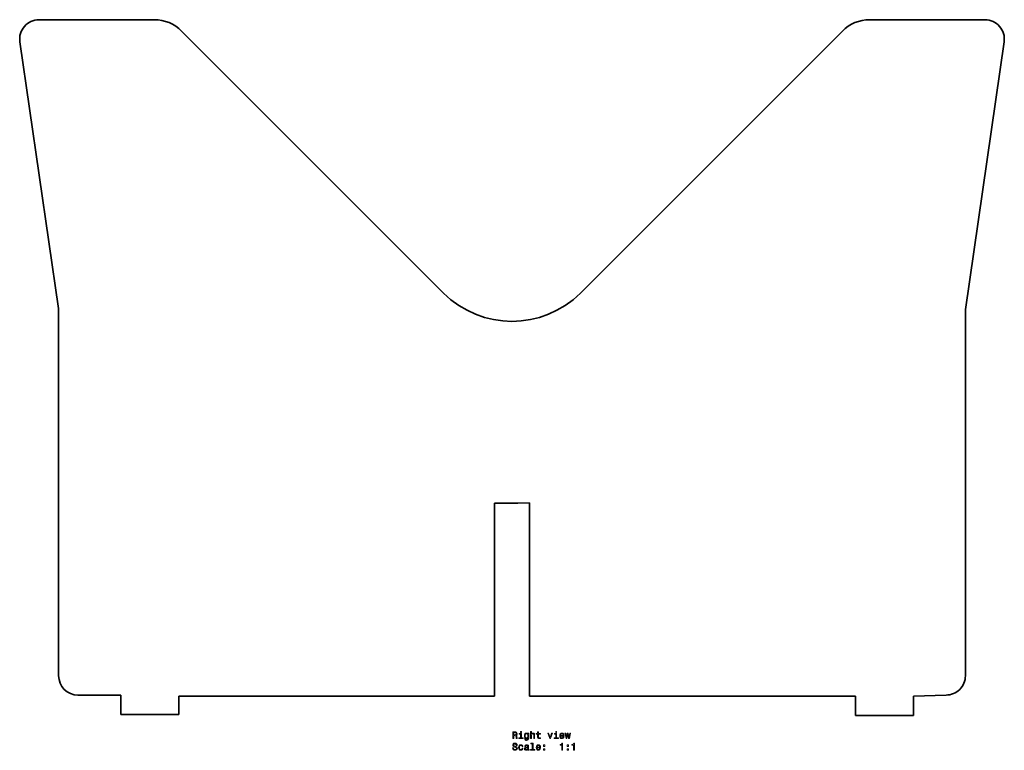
# Model space of a CAD drawing. Extents: x 309 to 818, y 135 to 513.
import ezdxf

# ---------------------------------------------------------------- set-up
doc = ezdxf.new("R2010")
doc.units = 0

msp = doc.modelspace()

# ---------------------------------------------------------------- linework, layer by layer
at = {"color": 7, "lineweight": 35}
for p, q in [((378.474884, 512.838135), (318.894348, 512.838135)), ((748.595459, 512.838135), (808.175964, 512.838135)), ((392.617004, 506.980225), (528.17981, 371.41745)), ((734.453308, 506.980225), (598.890015, 371.416931)), ((308.998108, 501.401398), (329.031128, 363.410706)), ((818.072205, 501.401398), (798.039185, 362.838104)), ((329.031128, 363.410706), (329.031128, 173.410706)), ((798.039185, 362.838104), (798.039185, 173.410706)), ((554.535156, 262.772766), (554.535156, 162.772766)), ((572.535156, 262.838104), (572.535156, 162.838074)), ((339.031128, 163.410706), (361.137756, 163.410706)), ((391.137756, 162.772766), (554.535156, 162.772766)), ((741.137756, 162.838074), (572.535156, 162.838074)), ((361.137756, 153.410706), (391.137756, 153.410706)), ((771.137756, 152.838074), (741.137756, 152.838074))]:
    msp.add_line(p, q, dxfattribs=at)
at = {"color": 7, "lineweight": 35, "ltscale": 0.3}
msp.add_line((554.535156, 262.772766), (566.535156, 262.772766), dxfattribs=at)
at = {"color": 7, "lineweight": 35, "ltscale": 0.150009}
msp.add_line((572.535156, 262.838104), (566.535156, 262.772766), dxfattribs=at)
at = {"color": 7, "lineweight": 35, "ltscale": 0.25}
for p, q in [((361.137756, 163.410706), (361.137756, 153.410706)), ((741.137756, 152.838074), (741.137756, 162.838074)), ((771.137756, 162.838074), (771.137756, 152.838074))]:
    msp.add_line(p, q, dxfattribs=at)
at = {"color": 7, "lineweight": 35, "ltscale": 0.422778}
msp.add_line((788.039185, 163.410706), (771.137756, 162.838074), dxfattribs=at)
at = {"color": 7, "lineweight": 35, "ltscale": 0.234052}
msp.add_line((391.137756, 153.410706), (391.137756, 162.772766), dxfattribs=at)
at = {"color": 7, "lineweight": 13}
for points in [[(563.928528, 140.981445), (564.397522, 140.981445), (564.397522, 142.459106), (564.876648, 142.459106), (565.229675, 142.443985), (565.451599, 142.373383), (565.572632, 142.206955), (565.623047, 141.909393), (565.648254, 141.455505), (565.678528, 141.157959), (565.739075, 140.981445), (566.268616, 140.981445), (566.268616, 141.077271), (566.152588, 141.218475), (566.112244, 141.480728), (566.076965, 142.045563), (565.991211, 142.464157), (565.875244, 142.595276), (565.693665, 142.691101), (565.895386, 142.817184), (566.036621, 142.993698), (566.12738, 143.215591), (566.157654, 143.48288), (566.087036, 143.906525), (565.885315, 144.224243), (565.552429, 144.415878), (565.098572, 144.481445), (563.928528, 144.481445)], [(564.967407, 144.052765), (565.275085, 144.022507), (565.491943, 143.926697), (565.628113, 143.750183), (565.673462, 143.472794), (565.623047, 143.180298), (565.486877, 143.003784), (565.254883, 142.912994), (564.937195, 142.887787), (564.397522, 142.887787), (564.397522, 144.052765)], [(568.401855, 141.354645), (568.401855, 143.598877), (567.262085, 143.598877), (567.262085, 143.220642), (567.958069, 143.220642), (567.958069, 141.354645), (567.050293, 141.354645), (567.050293, 140.981445), (569.319763, 140.981445), (569.319763, 141.354645)], [(568.416992, 144.602478), (567.947998, 144.602478), (567.947998, 144.09816), (568.416992, 144.09816)], [(572.189331, 141.102478), (572.189331, 143.689651), (571.765686, 143.689651), (571.765686, 143.2509), (571.417725, 143.649307), (571.205933, 143.750183), (570.968872, 143.785477), (570.540222, 143.684616), (570.207336, 143.402191), (569.990479, 142.948303), (569.914856, 142.338074), (569.990479, 141.722794), (570.207336, 141.268906), (570.540222, 140.981445), (570.968872, 140.88562), (571.210938, 140.920929), (571.412659, 141.011703), (571.765686, 141.394989), (571.765686, 141.011703), (571.725342, 140.709106), (571.61438, 140.492249), (571.402588, 140.366165), (571.084839, 140.320786), (570.807495, 140.351044), (570.610779, 140.426697), (570.494812, 140.557816), (570.459534, 140.734329), (570.030823, 140.734329), (570.030823, 140.714157), (570.096375, 140.391388), (570.298096, 140.149307), (570.620911, 139.992966), (571.059631, 139.9375), (571.584167, 140.013153), (571.932129, 140.22496), (572.128845, 140.593124)], [(570.373779, 142.338074), (570.419189, 142.786926), (570.555359, 143.119781), (570.767151, 143.316467), (571.049561, 143.38707), (571.347107, 143.316467), (571.569031, 143.119781), (571.7052, 142.786926), (571.755615, 142.338074), (571.7052, 141.879135), (571.569031, 141.551331), (571.347107, 141.349594), (571.049561, 141.284042), (570.767151, 141.349594), (570.555359, 141.551331), (570.419189, 141.884186)], [(573.11731, 140.981445), (573.561096, 140.981445), (573.561096, 142.544846), (573.606506, 142.902908), (573.752747, 143.165161), (573.979675, 143.326553), (574.282288, 143.38707), (574.524353, 143.336639), (574.675659, 143.20047), (574.751282, 142.973526), (574.776489, 142.670929), (574.776489, 140.981445), (575.220337, 140.981445), (575.220337, 142.761703), (575.200134, 143.119781), (575.109375, 143.417328), (574.811829, 143.689651), (574.347839, 143.785477), (574.095703, 143.750183), (573.878845, 143.654358), (573.697266, 143.503052), (573.561096, 143.29628), (573.561096, 144.602478), (573.11731, 144.602478)], [(576.748413, 143.220642), (576.748413, 141.864014), (576.778687, 141.425247), (576.919861, 141.12265), (577.202332, 140.946136), (577.681396, 140.88562), (578.205933, 140.910843), (578.205933, 141.294128), (577.822632, 141.26387), (577.474609, 141.304214), (577.288025, 141.430298), (577.207336, 141.642105), (577.1922, 141.939651), (577.1922, 143.220642), (578.205933, 143.220642), (578.205933, 143.598877), (577.1922, 143.598877), (577.1922, 144.390671), (576.748413, 144.390671), (576.748413, 143.598877), (575.981812, 143.598877), (575.981812, 143.220642)], [(583.037292, 140.981445), (583.506348, 140.981445), (584.494812, 143.689651), (584.035889, 143.689651), (583.274353, 141.505936), (582.497681, 143.689651), (582.033691, 143.689651)], [(586.618042, 141.354645), (586.618042, 143.598877), (585.478271, 143.598877), (585.478271, 143.220642), (586.174194, 143.220642), (586.174194, 141.354645), (585.266418, 141.354645), (585.266418, 140.981445), (587.535889, 140.981445), (587.535889, 141.354645)], [(586.633118, 144.602478), (586.164124, 144.602478), (586.164124, 144.09816), (586.633118, 144.09816)], [(588.68573, 142.206955), (590.460938, 142.206955), (590.466003, 142.413727), (590.385315, 142.993698), (590.163391, 143.427414), (589.810364, 143.689651), (589.34137, 143.785477), (588.882446, 143.684616), (588.529419, 143.402191), (588.302429, 142.943268), (588.221741, 142.338074), (588.297424, 141.717758), (588.524353, 141.26387), (588.872314, 140.981445), (589.326233, 140.88562), (589.719604, 140.951187), (590.042358, 141.12265), (590.279419, 141.394989), (590.415588, 141.758102), (589.976807, 141.758102), (589.886047, 141.556366), (589.754883, 141.405075), (589.381714, 141.284042), (589.094238, 141.339508), (588.87738, 141.516022), (588.736145, 141.803497), (588.68573, 142.191818)], [(588.68573, 142.580154), (588.741211, 142.928131), (588.87738, 143.185333), (589.084167, 143.341675), (589.356506, 143.397156), (589.623779, 143.341675), (589.830566, 143.185333), (589.956604, 142.928131), (590.002014, 142.580154)], [(591.973938, 140.981445), (592.37738, 143.281158), (592.780823, 140.981445), (593.204468, 140.981445), (593.870178, 143.689651), (593.441467, 143.689651), (592.992676, 141.389954), (592.594238, 143.689651), (592.155457, 143.689651), (591.75708, 141.389954), (591.308228, 143.689651), (590.884583, 143.689651), (591.550293, 140.981445)], [(564.256348, 136.089508), (563.797424, 136.089508), (563.898254, 135.554932), (564.150452, 135.16156), (564.538757, 134.92453), (565.063232, 134.838791), (565.582703, 134.919479), (565.971008, 135.141388), (566.21814, 135.489365), (566.30896, 135.948303), (566.233276, 136.361847), (566.021484, 136.629135), (565.678528, 136.805649), (565.219604, 136.936783), (564.826233, 137.032593), (564.569031, 137.143555), (564.422791, 137.304932), (564.37738, 137.557098), (564.422791, 137.784042), (564.553894, 137.955505), (564.755615, 138.071503), (565.03302, 138.111847), (565.31543, 138.061417), (565.537292, 137.925247), (565.683594, 137.698303), (565.75415, 137.390671), (566.213135, 137.390671), (566.213135, 137.400757), (566.132446, 137.874817), (565.895386, 138.227844), (565.522217, 138.449753), (565.017883, 138.525391), (564.563965, 138.449753), (564.210938, 138.23793), (563.984009, 137.910126), (563.90332, 137.486496), (563.968872, 137.108246), (564.160522, 136.851044), (564.463135, 136.679565), (564.876648, 136.548447), (565.285156, 136.432449), (565.592773, 136.321503), (565.779419, 136.160126), (565.844971, 135.897873), (565.784424, 135.630585), (565.628113, 135.428848), (565.391052, 135.302765), (565.083435, 135.262421), (564.740479, 135.317902), (564.47821, 135.479279), (564.311829, 135.741531)], [(568.77002, 136.745132), (569.208801, 136.745132), (569.117981, 137.14859), (568.901123, 137.466324), (568.563232, 137.66301), (568.124512, 137.738647), (567.64032, 137.637787), (567.272217, 137.355362), (567.040222, 136.896439), (566.959534, 136.281158), (567.035156, 135.670929), (567.262085, 135.217041), (567.620178, 134.934616), (568.109375, 134.838791), (568.543091, 134.914444), (568.880981, 135.126251), (569.112976, 135.459106), (569.213806, 135.902908), (568.790222, 135.902908), (568.714539, 135.620499), (568.573364, 135.408676), (568.371582, 135.277557), (568.124512, 135.237213), (567.816833, 135.302765), (567.594971, 135.504501), (567.458801, 135.832306), (567.413391, 136.296295), (567.458801, 136.750183), (567.599976, 137.077988), (567.826965, 137.279724), (568.124512, 137.350327), (568.386719, 137.304932), (568.583435, 137.188934), (568.714539, 136.997299)], [(571.690063, 135.287643), (571.690063, 135.272507), (571.715271, 135.101044), (571.790894, 134.980011), (572.108643, 134.884186), (572.355774, 134.92453), (572.355774, 135.267471), (572.249878, 135.252335), (572.108643, 135.317902), (572.083435, 135.519638), (572.083435, 136.921646), (572.022888, 137.279724), (571.846375, 137.531876), (571.538757, 137.683182), (571.105042, 137.738647), (570.681396, 137.678131), (570.368713, 137.506668), (570.172058, 137.239365), (570.106506, 136.886353), (570.106506, 136.856079), (570.504883, 136.856079), (570.540222, 137.067902), (570.651123, 137.219193), (570.832703, 137.309982), (571.089905, 137.345276), (571.337036, 137.320068), (571.51355, 137.244415), (571.619446, 137.113297), (571.654724, 136.931732), (571.634583, 136.719925), (571.553894, 136.614014), (571.352173, 136.563583), (570.973938, 136.523239), (570.540222, 136.432449), (570.232544, 136.271072), (570.051025, 136.018906), (569.995544, 135.645706), (570.045959, 135.312851), (570.202332, 135.065735), (570.454468, 134.909393), (570.802429, 134.853928), (571.271484, 134.959839)], [(573.999878, 138.182449), (573.999878, 135.307816), (573.087036, 135.307816), (573.087036, 134.934616), (575.35144, 134.934616), (575.35144, 135.307816), (574.443665, 135.307816), (574.443665, 138.555649), (573.303894, 138.555649), (573.303894, 138.182449)], [(576.541626, 136.160126), (578.316833, 136.160126), (578.321899, 136.366898), (578.241211, 136.946869), (578.019287, 137.380585), (577.66626, 137.642822), (577.197266, 137.738647), (576.738342, 137.637787), (576.385315, 137.355362), (576.158325, 136.896439), (576.077637, 136.291245), (576.15332, 135.670929), (576.380249, 135.217041), (576.72821, 134.934616), (577.182129, 134.838791), (577.5755, 134.904358), (577.898254, 135.075821), (578.135315, 135.34816), (578.271484, 135.711273), (577.832703, 135.711273), (577.741943, 135.509537), (577.610779, 135.358246), (577.23761, 135.237213), (576.950134, 135.292679), (576.733276, 135.469193), (576.592102, 135.756668), (576.541626, 136.144989)], [(579.885315, 136.891388), (580.581238, 136.891388), (580.581238, 137.642822), (579.885315, 137.642822)], [(589.250549, 134.934616), (589.709534, 134.934616), (589.709534, 138.459839), (589.366577, 138.459839), (589.275818, 138.152191), (589.094238, 137.945419), (588.816833, 137.824387), (588.433594, 137.784042), (588.433594, 137.425964), (589.250549, 137.425964)], [(592.029419, 136.891388), (592.725342, 136.891388), (592.725342, 137.642822), (592.029419, 137.642822)], [(595.322632, 134.934616), (595.781555, 134.934616), (595.781555, 138.459839), (595.438599, 138.459839), (595.347839, 138.152191), (595.16626, 137.945419), (594.888916, 137.824387), (594.505615, 137.784042), (594.505615, 137.425964), (595.322632, 137.425964)], [(571.639648, 135.882736), (571.579102, 135.620499), (571.417725, 135.418762), (571.175659, 135.287643), (570.878113, 135.242249), (570.686462, 135.267471), (570.550293, 135.34816), (570.464539, 135.489365), (570.439331, 135.68605), (570.459534, 135.862564), (570.540222, 135.988647), (570.862976, 136.129868), (571.271484, 136.190384), (571.639648, 136.311417)], [(576.541626, 136.533325), (576.597107, 136.881302), (576.733276, 137.138504), (576.940063, 137.294846), (577.212402, 137.350327), (577.479675, 137.294846), (577.686462, 137.138504), (577.812561, 136.881302), (577.85791, 136.533325)], [(579.885315, 134.934616), (580.581238, 134.934616), (580.581238, 135.68605), (579.885315, 135.68605)], [(592.029419, 134.934616), (592.725342, 134.934616), (592.725342, 135.68605), (592.029419, 135.68605)]]:
    msp.add_lwpolyline(points, close=True, dxfattribs=at)
at = {"color": 7, "lineweight": 35}
for centre, radius, start, end in [((318.894348, 502.838104), 10, 90.000003, 188.260303), ((378.474884, 492.838104), 20, 45.000001, 90.000003), ((748.595459, 492.838104), 20, 90.000003, 135), ((808.175964, 502.838104), 10, 351.739699, 90.000003), ((563.535156, 406.772766), 50, 225, 314.999189), ((339.031128, 173.410706), 10, 180.000005, 269.999997), ((788.039185, 173.410706), 10, 269.999997, 360)]:
    msp.add_arc(centre, radius, start, end, dxfattribs=at)

doc.saveas('drawing.dxf')
